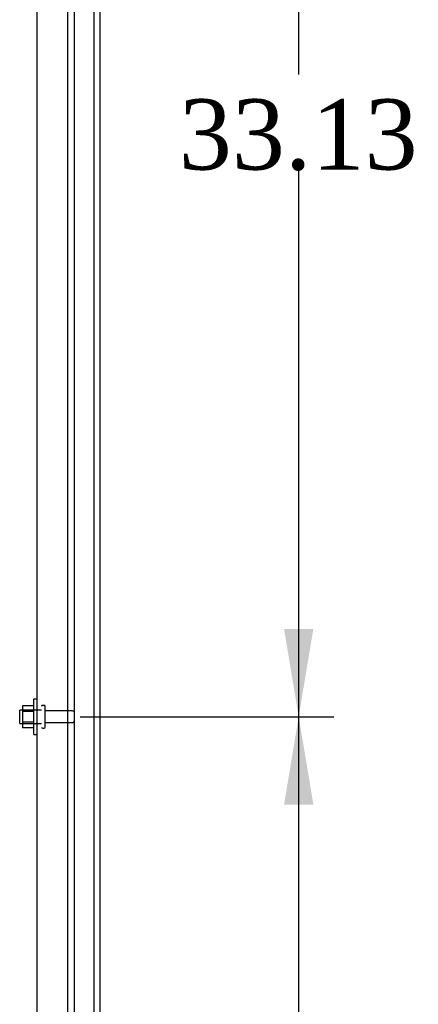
# Model space of a CAD drawing. Header units: inches. Extents: x 2 to 538, y -2 to 358.
# Tile 27 of 43: x 279 to 291, y 178 to 206. Entities that reach past the tile are written whole.
import ezdxf
from ezdxf.enums import TextEntityAlignment as Align
from ezdxf.lldxf.tags import DXFTag

# ---------------------------------------------------------------- set-up
doc = ezdxf.new("R2010")
doc.units = ezdxf.units.IN
doc.header["$MEASUREMENT"] = 0
for name, color, linetype in [('COM43135', 7, 'Continuous'), ('COM55738-23', 7, 'Continuous'), ('COM71189-4', 7, 'Continuous'), ('Default', 7, 'Continuous'), ('NTS166105', 7, 'Continuous'), ('STD26089', 7, 'Continuous'), ('WAF25059', 7, 'Continuous')]:
    doc.layers.add(name, color=color, linetype=linetype)
doc.styles.add('SEACAD_Times_New_Roman', font='times.ttf')
tags = doc.linetypes.add('HIDDEN2', pattern=[0.1875, 0.125, -0.0625]).pattern_tags.tags
tags[6:7] = [DXFTag(74, 4), DXFTag(75, 0), DXFTag(340, '0'), DXFTag(46, 0.0), DXFTag(50, 0.0), DXFTag(44, 0.0), DXFTag(45, 0.0)]
tags[4:5] = [DXFTag(74, 4), DXFTag(75, 0), DXFTag(340, '0'), DXFTag(46, 0.0), DXFTag(50, 0.0), DXFTag(44, 0.0), DXFTag(45, 0.0)]
doc.dimstyles.new('HAMMOND_(STH_-_540x360)', dxfattribs={"dimtxt": 2, "dimasz": 2.5, "dimexe": 1, "dimexo": 1, "dimgap": 0.5, "dimtad": 0, "dimtih": 1, "dimtoh": 1, "dimzin": 0, "dimdsep": 46, "dimtxsty": 'SEACAD_Times_New_Roman', "dimblk1": '_SE_FILLED', "dimblk2": '_SE_FILLED', "dimsah": 1, "dimcen": 1, "dimadec": 0, "dimazin": 0, "dimtfac": 0.8, "dimtofl": 0, "dimtmove": 0, "dimatfit": 3, "dimfxl": 0, "dimtolj": 1, "dimtzin": 0, "dimarcsym": 0})

# ---------------------------------------------------------------- blocks, each defined once
blk = doc.blocks.new('SE2')
at = {"layer": 'COM43135', "color": 7, "linetype": 'HIDDEN2'}
for p, q in [((279.975, 152.553), (279.975, 220.183)), ((280.85, 152.493), (280.85, 220.243))]:
    blk.add_line(p, q, dxfattribs=at)
at = {"layer": 'COM55738-23', "color": 7, "linetype": 'HIDDEN2'}
for p, q in [((281.037, 150.7), (281.037, 222.45)), ((281.59, 150.7), (281.59, 222.45))]:
    blk.add_line(p, q, dxfattribs=at)
at = {"layer": 'COM71189-4', "color": 7, "linetype": 'Continuous'}
blk.add_line((281.757, 222.553), (281.757, 150.618), dxfattribs=at)
at = {"layer": 'NTS166105', "color": 7, "linetype": 'HIDDEN2'}
for p, q in [((279.559, 186.684), (279.559, 186.522)), ((279.879, 186.684), (279.559, 186.684)), ((279.559, 186.522), (279.559, 186.213)), ((279.879, 186.522), (279.559, 186.522)), ((279.559, 186.213), (279.559, 186.052)), ((279.879, 186.213), (279.559, 186.213)), ((279.879, 186.052), (279.559, 186.052))]:
    blk.add_line(p, q, dxfattribs=at)
at = {"layer": 'STD26089', "color": 7, "linetype": 'HIDDEN2'}
for p, q in [((279.475, 186.181), (279.475, 186.556)), ((280.1, 186.556), (279.475, 186.556)), ((280.17, 186.693), (280.13, 186.693)), ((280.2, 186.073), (280.2, 186.663)), ((280.977, 186.534), (280.2, 186.534)), ((280.2, 186.202), (280.977, 186.202)), ((279.475, 186.181), (280.1, 186.181)), ((280.13, 186.043), (280.17, 186.043))]:
    blk.add_line(p, q, dxfattribs=at)
for centre, radius, start, end in [((280.13, 186.663), 0.03, 90, 180), ((280.17, 186.663), 0.03, 0, 90), ((280.977, 186.474), 0.06, 0, 90), ((280.977, 186.262), 0.06, 270, 0), ((280.13, 186.073), 0.03, 180, 270), ((280.17, 186.073), 0.03, 270, 0)]:
    blk.add_arc(centre, radius, start, end, dxfattribs=at)
at = {"layer": 'WAF25059', "color": 7, "linetype": 'HIDDEN2'}
for p, q in [((279.879, 185.868), (279.879, 186.868)), ((279.975, 186.868), (279.879, 186.868)), ((279.879, 185.868), (279.975, 185.868))]:
    blk.add_line(p, q, dxfattribs=at)
blk = doc.blocks.new('DMBLK3524')
at = {"layer": 'Default', "linetype": 'Continuous'}
for points in [[(287.832, 183.868), (287.415, 186.368), (286.998, 183.868)], [(287.832, 155.743), (286.998, 155.743), (287.415, 153.243)]]:
    blk.add_hatch(color=7, dxfattribs=at).paths.add_polyline_path(points)
at = {"layer": 'Default', "color": 7, "linetype": 'Continuous'}
for p, q in [((281.2, 186.368), (288.415, 186.368)), ((287.415, 171.506), (287.415, 186.368)), ((287.415, 153.243), (287.415, 168.806)), ((281.2, 153.243), (288.415, 153.243))]:
    blk.add_line(p, q, dxfattribs=at)
at = {"layer": 'Default', "color": 7, "linetype": 'Continuous', "style": 'SEACAD_Times_New_Roman'}
blk.add_text('33.13', height=2, dxfattribs=at).set_placement((284.003, 170.806), align=Align.TOP_LEFT)
blk = doc.blocks.new('_SE_FILLED')
at = {"color": 0}
blk.add_line((0, 0), (-1, 0), dxfattribs=at)
blk.add_solid([(0, 0), (-1, -0.1665), (-1, 0.1665), (0, 0)], dxfattribs=at)
blk = doc.blocks.new('DMBLK3525')
at = {"layer": 'Default', "linetype": 'Continuous'}
for points in [[(287.832, 216.993), (287.415, 219.493), (286.998, 216.993)], [(287.832, 188.868), (286.998, 188.868), (287.415, 186.368)]]:
    blk.add_hatch(color=7, dxfattribs=at).paths.add_polyline_path(points)
at = {"layer": 'Default', "color": 7, "linetype": 'Continuous'}
for p, q in [((281.2, 219.493), (288.415, 219.493)), ((287.415, 204.631), (287.415, 219.493)), ((287.415, 186.368), (287.415, 201.931)), ((281.2, 186.368), (288.415, 186.368))]:
    blk.add_line(p, q, dxfattribs=at)
at = {"layer": 'Default', "color": 7, "linetype": 'Continuous', "style": 'SEACAD_Times_New_Roman'}
blk.add_text('33.13', height=2, dxfattribs=at).set_placement((284.003, 203.931), align=Align.TOP_LEFT)

msp = doc.modelspace()

# ---------------------------------------------------------------- block references
at = {"layer": 'Default'}
msp.add_blockref('SE2', (0, 0), dxfattribs=at)

# ---------------------------------------------------------------- dimensions: what is measured, and where the dimension line sits
at = {"layer": 'Default', "color": 7, "linetype": 'Continuous'}
for base, p1, p2, picture, middle in [((287.414898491, 186.368003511), (280.20007597, 186.368003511), (280.20007597, 219.493003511), 'DMBLK3525', (287.414898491, 202.930503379)), ((287.414898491, 153.243003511), (280.20007597, 153.243003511), (280.20007597, 186.368003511), 'DMBLK3524', (287.414898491, 169.805503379))]:
    dim = msp.add_linear_dim(base=base, p1=p1, p2=p2, angle=90, text='\\A1;<>', dimstyle='HAMMOND_(STH_-_540x360)', dxfattribs=at)
    dim.commit()
    dim.dimension.update_dxf_attribs({"geometry": picture, "text_midpoint": middle, "dimtype": 161})

doc.saveas('drawing.dxf')
